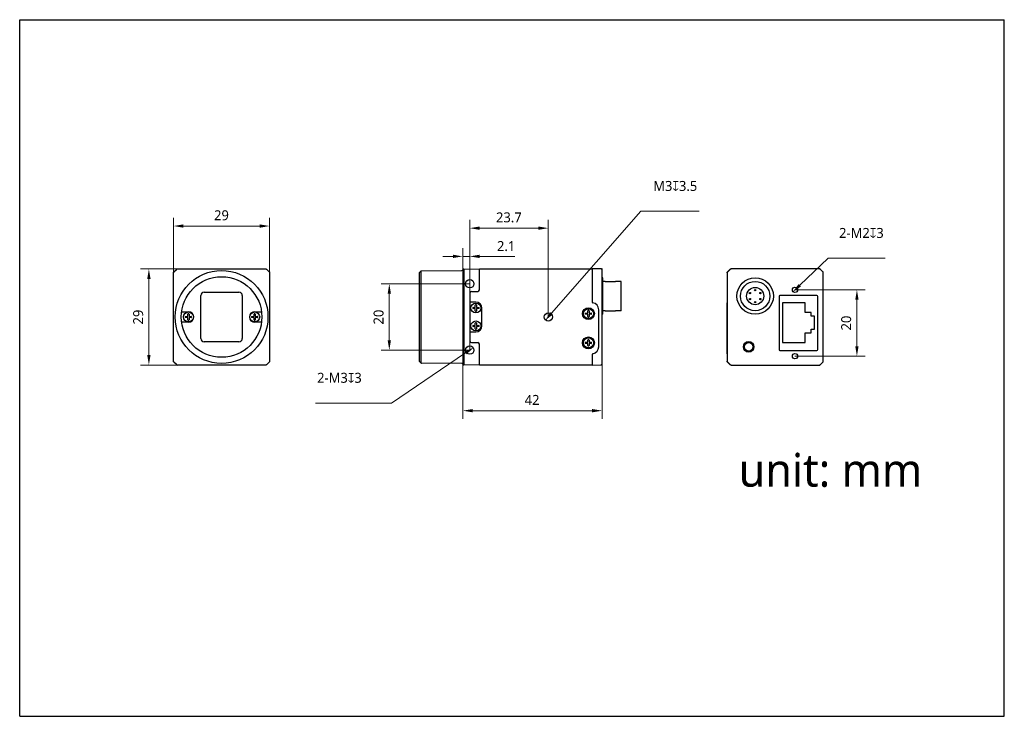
# Model space of a CAD drawing. Header units: millimetres. Extents: x 798 to 1095, y 69 to 279.
import ezdxf

# ---------------------------------------------------------------- set-up
doc = ezdxf.new("R2010")
doc.units = ezdxf.units.MM
doc.header["$LTSCALE"] = 16.335
doc.header["$PDMODE"] = 3
doc.header["$PDSIZE"] = 8
doc.layers.get('0').update_dxf_attribs({"linetype": 'CONTINUOUS'})
doc.layers.get('Defpoints').update_dxf_attribs({"linetype": 'CONTINUOUS'})
for name, color, linetype in [('00_COMPONENTS', 7, 'CONTINUOUS'), ('51__DRAFT_DIMS', 7, 'CONTINUOUS'), ('ASM_DXF_DIMENSION', 7, 'CONTINUOUS'), ('D-01-36-26-0DXF_CONTINUOUS_LINE', 7, 'CONTINUOUS'), ('HR10A-7R-6PBDXF_CONTINUOUS_LINE', 7, 'CONTINUOUS'), ('RJ45-B563S-LDXF_CONTINUOUS_LINE', 7, 'CONTINUOUS')]:
    doc.layers.add(name, color=color, linetype=linetype)
doc.styles.get("Standard").update_dxf_attribs({"font": 'Roboto-Regular.ttf'})
doc.dimstyles.new('DIMSTYLE_1', dxfattribs={"dimtxt": 3, "dimasz": 3, "dimexe": 2.5, "dimexo": 0, "dimgap": 0.75, "dimtad": 1, "dimdsep": 46, "dimtxsty": 'STANDARD', "dimblk": '_FILLED', "dimcen": 0.09, "dimclrd": 8, "dimclre": 8, "dimclrt": 7, "dimadec": 0, "dimazin": 0, "dimtp": 0.001, "dimtm": 0.001, "dimtfac": 1, "dimtofl": 0, "dimtmove": 0, "dimatfit": 3, "dimldrblk": '_FILLED', "dimfxl": 1, "dimtolj": 1, "dimlwd": 9, "dimlwe": 9, "dimarcsym": 0})
doc.dimstyles.new('DIMSTYLE_2', dxfattribs={"dimtxt": 3, "dimasz": 3, "dimexe": 2.5, "dimexo": 0, "dimtad": 1, "dimdec": 3, "dimdsep": 46, "dimtxsty": 'STANDARD', "dimblk": '_FILLED', "dimcen": 0.09, "dimclrd": 8, "dimclre": 8, "dimclrt": 7, "dimadec": 0, "dimazin": 0, "dimtp": 0.001, "dimtm": 0.001, "dimtfac": 1, "dimtdec": 3, "dimtmove": 0, "dimatfit": 2, "dimldrblk": '_FILLED', "dimfxl": 1, "dimtolj": 1, "dimlwd": 9, "dimlwe": 9, "dimarcsym": 0})

# ---------------------------------------------------------------- blocks, each defined once
blk = doc.blocks.new('_FILLED')
at = {"color": 0, "linetype": 'ByBlock'}
blk.add_solid([(0, 0), (-1, 0.167), (-1, -0.167)], dxfattribs=at)
blk = doc.blocks.new('*D210')
at = {"layer": '51__DRAFT_DIMS', "color": 8, "lineweight": 9}
for p, q in [((933.65, 199.04), (906.89, 199.04)), ((909.39, 182.04), (909.39, 196.04)), ((933.65, 179.04), (906.89, 179.04))]:
    blk.add_line(p, q, dxfattribs=at)
at = {"layer": 'Defpoints', "color": 0}
for p in [(909.39, 199.04), (933.65, 199.04), (933.65, 179.04)]:
    blk.add_point(p, dxfattribs=at)
at = {"layer": '51__DRAFT_DIMS', "color": 8, "linetype": 'ByBlock', "lineweight": 9, "xscale": 3, "yscale": 3, "zscale": 3}
for p, rotation in [((909.39, 199.04), 90), ((909.39, 179.04), 270)]:
    blk.add_blockref('_FILLED', p, dxfattribs=dict(at, rotation=rotation))
at = {"layer": '51__DRAFT_DIMS', "color": 7, "insert": (904.64, 189.02), "char_height": 3, "attachment_point": 2, "rotation": 90, "line_spacing_factor": 0.9}
blk.add_mtext('\\A1;20', dxfattribs=at)
blk = doc.blocks.new('*D211')
at = {"layer": '51__DRAFT_DIMS', "color": 8, "lineweight": 9}
for p, q in [((933.65, 179.04), (933.65, 218.32)), ((957.35, 189.04), (957.35, 218.32)), ((954.35, 215.82), (936.65, 215.82))]:
    blk.add_line(p, q, dxfattribs=at)
at = {"layer": 'Defpoints', "color": 0}
for p in [(933.65, 215.82), (957.35, 189.04), (933.65, 179.04)]:
    blk.add_point(p, dxfattribs=at)
at = {"layer": '51__DRAFT_DIMS', "color": 8, "linetype": 'ByBlock', "lineweight": 9, "xscale": 3, "yscale": 3, "zscale": 3, "rotation": 180}
blk.add_blockref('_FILLED', (933.65, 215.82), dxfattribs=at)
at = {"layer": '51__DRAFT_DIMS', "color": 8, "linetype": 'ByBlock', "lineweight": 9, "xscale": 3, "yscale": 3, "zscale": 3}
blk.add_blockref('_FILLED', (957.35, 215.82), dxfattribs=at)
at = {"layer": '51__DRAFT_DIMS', "color": 7, "insert": (945.45, 220.57), "char_height": 3, "attachment_point": 2, "line_spacing_factor": 0.9}
blk.add_mtext('\\A1;23.7', dxfattribs=at)
blk = doc.blocks.new('*D212')
at = {"layer": '51__DRAFT_DIMS', "color": 8, "lineweight": 9}
for p, q in [((931.55, 187.4), (931.55, 209.81)), ((933.65, 179.04), (933.65, 209.81)), ((928.55, 207.31), (925.55, 207.31)), ((931.55, 207.31), (933.65, 207.31)), ((936.65, 207.31), (947.29, 207.31))]:
    blk.add_line(p, q, dxfattribs=at)
at = {"layer": 'Defpoints', "color": 0}
for p in [(933.65, 207.31), (931.55, 187.4), (933.65, 179.04)]:
    blk.add_point(p, dxfattribs=at)
at = {"layer": '51__DRAFT_DIMS', "color": 8, "linetype": 'ByBlock', "lineweight": 9, "xscale": 3, "yscale": 3, "zscale": 3}
blk.add_blockref('_FILLED', (931.55, 207.31), dxfattribs=at)
at = {"layer": '51__DRAFT_DIMS', "color": 8, "linetype": 'ByBlock', "lineweight": 9, "xscale": 3, "yscale": 3, "zscale": 3, "rotation": 180}
blk.add_blockref('_FILLED', (933.65, 207.31), dxfattribs=at)
at = {"layer": '51__DRAFT_DIMS', "color": 7, "insert": (941.87, 211.93), "char_height": 3, "attachment_point": 1, "line_spacing_factor": 0.9}
blk.add_mtext('\\A1;2.1', dxfattribs=at)
blk = doc.blocks.new('*D213')
at = {"layer": '51__DRAFT_DIMS', "color": 8, "lineweight": 9}
for p, q in [((973.55, 176.13), (973.55, 158.29)), ((931.55, 174.9), (931.55, 158.29)), ((970.55, 160.79), (934.55, 160.79))]:
    blk.add_line(p, q, dxfattribs=at)
at = {"layer": 'Defpoints', "color": 0}
for p in [(973.55, 176.13), (931.55, 174.9), (931.55, 160.79)]:
    blk.add_point(p, dxfattribs=at)
at = {"layer": '51__DRAFT_DIMS', "color": 8, "linetype": 'ByBlock', "lineweight": 9, "xscale": 3, "yscale": 3, "zscale": 3, "rotation": 180}
blk.add_blockref('_FILLED', (931.55, 160.79), dxfattribs=at)
at = {"layer": '51__DRAFT_DIMS', "color": 8, "linetype": 'ByBlock', "lineweight": 9, "xscale": 3, "yscale": 3, "zscale": 3}
blk.add_blockref('_FILLED', (973.55, 160.79), dxfattribs=at)
at = {"layer": '51__DRAFT_DIMS', "color": 7, "insert": (952.46, 165.54), "char_height": 3, "attachment_point": 2, "line_spacing_factor": 0.9}
blk.add_mtext('\\A1;42', dxfattribs=at)
blk = doc.blocks.new('*D214')
at = {"layer": 'ASM_DXF_DIMENSION', "color": 8, "linetype": 'Continuous', "lineweight": 9}
for p in [(958.34, 190.17), (1002.83, 220.92)]:
    blk.add_line(p, (985.26, 220.92), dxfattribs=at)
at = {"layer": 'Defpoints', "color": 0}
for p in [(958.34, 190.17), (956.36, 187.91)]:
    blk.add_point(p, dxfattribs=at)
at = {"layer": 'ASM_DXF_DIMENSION', "color": 8, "linetype": 'ByBlock', "lineweight": 9, "xscale": 3, "yscale": 3, "zscale": 3, "rotation": 228.8019734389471}
blk.add_blockref('_FILLED', (956.36, 187.91), dxfattribs=at)
at = {"layer": 'ASM_DXF_DIMENSION', "color": 7, "lineweight": 15, "insert": (989.01, 230.05), "char_height": 3, "attachment_point": 1, "line_spacing_factor": 0.9}
blk.add_mtext('\\A1;{M3{\\fgdt;x}3.5\\P }', dxfattribs=at)
blk = doc.blocks.new('*D215')
at = {"layer": 'ASM_DXF_DIMENSION', "color": 8, "linetype": 'Continuous', "lineweight": 9}
for p in [(932.41, 178.2), (887.16, 163.09)]:
    blk.add_line(p, (910.08, 163.09), dxfattribs=at)
at = {"layer": 'Defpoints', "color": 0}
for p in [(932.41, 178.2), (934.89, 179.88)]:
    blk.add_point(p, dxfattribs=at)
at = {"layer": 'ASM_DXF_DIMENSION', "color": 8, "linetype": 'ByBlock', "lineweight": 9, "xscale": 3, "yscale": 3, "zscale": 3, "rotation": 34.08820416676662}
blk.add_blockref('_FILLED', (934.89, 179.88), dxfattribs=at)
at = {"layer": 'ASM_DXF_DIMENSION', "color": 7, "lineweight": 15, "insert": (901.08, 172.21), "char_height": 3, "attachment_point": 3, "line_spacing_factor": 0.9}
blk.add_mtext('\\A1;{2-M3{\\fgdt;x}3\\P }', dxfattribs=at)
blk = doc.blocks.new('*D216')
at = {"layer": '51__DRAFT_DIMS', "color": 8, "lineweight": 9}
for p, q in [((1031.76, 197.23), (1052.94, 197.23)), ((1050.44, 194.23), (1050.44, 180.23)), ((1031.76, 177.23), (1052.94, 177.23))]:
    blk.add_line(p, q, dxfattribs=at)
at = {"layer": 'Defpoints', "color": 0}
for p in [(1031.76, 197.23), (1031.76, 177.23), (1050.44, 177.23)]:
    blk.add_point(p, dxfattribs=at)
at = {"layer": '51__DRAFT_DIMS', "color": 8, "linetype": 'ByBlock', "lineweight": 9, "xscale": 3, "yscale": 3, "zscale": 3}
for p, rotation in [((1050.44, 197.23), 90), ((1050.44, 177.23), 270)]:
    blk.add_blockref('_FILLED', p, dxfattribs=dict(at, rotation=rotation))
at = {"layer": '51__DRAFT_DIMS', "color": 7, "insert": (1045.69, 187.21), "char_height": 3, "attachment_point": 2, "rotation": 90, "line_spacing_factor": 0.9}
blk.add_mtext('\\A1;20', dxfattribs=at)
blk = doc.blocks.new('*D217')
at = {"layer": 'ASM_DXF_DIMENSION', "color": 8, "linetype": 'Continuous', "lineweight": 9}
for p in [(1033.21, 198.61), (1058.97, 206.75)]:
    blk.add_line(p, (1041.74, 206.75), dxfattribs=at)
at = {"layer": 'Defpoints', "color": 0}
for p in [(1031.04, 196.54), (1032.48, 197.92)]:
    blk.add_point(p, dxfattribs=at)
at = {"layer": 'ASM_DXF_DIMENSION', "color": 8, "linetype": 'ByBlock', "lineweight": 9, "xscale": 3, "yscale": 3, "zscale": 3, "rotation": 223.6504924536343}
blk.add_blockref('_FILLED', (1031.04, 196.54), dxfattribs=at)
at = {"layer": 'ASM_DXF_DIMENSION', "color": 7, "lineweight": 15, "insert": (1045.05, 215.88), "char_height": 3, "attachment_point": 1, "line_spacing_factor": 0.9}
blk.add_mtext('\\A1;{2-M2{\\fgdt;x}3\\P }', dxfattribs=at)
blk = doc.blocks.new('*D218')
at = {"layer": '51__DRAFT_DIMS', "color": 8, "lineweight": 9}
for p, q in [((844.3, 202.33), (844.3, 218.96)), ((873.29, 202.33), (873.29, 218.96)), ((847.3, 216.46), (870.29, 216.46))]:
    blk.add_line(p, q, dxfattribs=at)
at = {"layer": 'Defpoints', "color": 0}
for p in [(873.29, 216.46), (844.3, 202.33), (873.29, 202.33)]:
    blk.add_point(p, dxfattribs=at)
at = {"layer": '51__DRAFT_DIMS', "color": 8, "linetype": 'ByBlock', "lineweight": 9, "xscale": 3, "yscale": 3, "zscale": 3, "rotation": 180}
blk.add_blockref('_FILLED', (844.3, 216.46), dxfattribs=at)
at = {"layer": '51__DRAFT_DIMS', "color": 8, "linetype": 'ByBlock', "lineweight": 9, "xscale": 3, "yscale": 3, "zscale": 3}
blk.add_blockref('_FILLED', (873.29, 216.46), dxfattribs=at)
at = {"layer": '51__DRAFT_DIMS', "color": 7, "insert": (858.76, 221.21), "char_height": 3, "attachment_point": 2, "line_spacing_factor": 0.9}
blk.add_mtext('\\A1;29', dxfattribs=at)
blk = doc.blocks.new('*D220')
at = {"layer": '51__DRAFT_DIMS', "color": 8, "lineweight": 9}
for p, q in [((845.5, 203.54), (834.37, 203.54)), ((836.87, 200.54), (836.87, 177.55)), ((845.5, 174.55), (834.37, 174.55))]:
    blk.add_line(p, q, dxfattribs=at)
at = {"layer": 'Defpoints', "color": 0}
for p in [(845.5, 203.54), (836.87, 174.55), (845.5, 174.55)]:
    blk.add_point(p, dxfattribs=at)
at = {"layer": '51__DRAFT_DIMS', "color": 8, "linetype": 'ByBlock', "lineweight": 9, "xscale": 3, "yscale": 3, "zscale": 3}
for p, rotation in [((836.87, 203.54), 90), ((836.87, 174.55), 270)]:
    blk.add_blockref('_FILLED', p, dxfattribs=dict(at, rotation=rotation))
at = {"layer": '51__DRAFT_DIMS', "color": 7, "insert": (832.12, 189.01), "char_height": 3, "attachment_point": 2, "rotation": 90, "line_spacing_factor": 0.9}
blk.add_mtext('\\A1;29{}{{\\H0.7x;}{}}', dxfattribs=at)

msp = doc.modelspace()

# ---------------------------------------------------------------- linework, layer by layer
at = {"color": 7}
for p, q in [((797.8969, 68.661), (797.8969, 278.661)), ((797.8969, 278.661), (1094.8969, 278.661)), ((1094.8969, 68.661), (1094.8969, 278.661)), ((797.8969, 68.661), (1094.8969, 68.661))]:
    msp.add_line(p, q, dxfattribs=at)
for p, q in [((918.4523, 202.4304), (918.9523, 202.9348)), ((918.9523, 202.9348), (919.1286, 202.9348)), ((973.2612, 203.5196), (973.5301, 203.5173)), ((973.5522, 203.2111), (973.5548, 203.5009)), ((974.4823, 199.7684), (977.5823, 199.7684)), ((934.2023, 196.7433), (936.0523, 196.7433)), ((933.7523, 193.5433), (933.7023, 193.5433)), ((974.4823, 190.9184), (977.5823, 190.9184)), ((933.7523, 184.5433), (933.7023, 184.5433)), ((934.2023, 181.3433), (936.0523, 181.3433)), ((918.4523, 175.6561), (918.9523, 175.1517)), ((918.9523, 175.1517), (919.1223, 175.1517))]:
    msp.add_line(p, q)
msp.add_circle((957.3523, 189.0433), 1.25)
msp.add_arc((973.5314, 203.4925), 0.0248, 19.764855, 93.164568)
at = {"layer": '00_COMPONENTS', "color": 7}
for p, q in [((844.2975, 190.7092), (844.2975, 202.3335)), ((844.4413, 202.6897), (845.1485, 203.3968)), ((844.444, 202.687), (845.1511, 203.3942)), ((845.5047, 203.5406), (857.1289, 203.5406)), ((857.1289, 203.5406), (858.7949, 203.5407)), ((858.7949, 203.5407), (860.4609, 203.5406)), ((860.4609, 203.5406), (872.0878, 203.5406)), ((872.4413, 203.3942), (873.1485, 202.6871)), ((873.2949, 202.3335), (873.2949, 175.753)), ((918.4523, 175.6561), (918.4523, 202.4304)), ((918.9523, 175.1517), (918.9523, 202.9348)), ((919.1223, 202.9348), (931.2549, 203.0407)), ((931.8443, 203.5407), (931.5483, 203.2918)), ((931.5523, 203.2433), (931.5523, 190.6869)), ((931.8515, 202.6871), (931.8497, 202.3335)), ((931.8497, 202.3335), (931.8497, 190.6869)), ((931.8523, 203.5406), (931.8515, 203.3942)), ((931.8515, 203.3942), (931.8515, 202.6871)), ((931.8523, 203.5406), (936.5523, 203.4996)), ((936.552, 197.2266), (936.5523, 203.5433)), ((936.5523, 203.5433), (970.5523, 203.5433)), ((973.2612, 203.5196), (970.5523, 203.5433)), ((970.5523, 203.5433), (970.5529, 193.5914)), ((973.5522, 203.2111), (973.5523, 203.2052)), ((973.5523, 203.2152), (973.5523, 203.2207)), ((973.5523, 174.8813), (973.5523, 203.2064)), ((973.5529, 203.2254), (973.5527, 203.2368)), ((973.5529, 203.2254), (973.5529, 203.2291)), ((1011.2939, 202.3362), (1011.2939, 175.7504)), ((1012.1475, 203.3968), (1011.4404, 202.6897)), ((1012.1547, 203.3793), (1011.4579, 202.6824)), ((1014.6172, 203.5433), (1012.501, 203.5433)), ((1027.9356, 203.5433), (1014.6172, 203.5433)), ((1032.6522, 203.5433), (1027.9356, 203.5433)), ((1039.0868, 203.5433), (1032.6522, 203.5433)), ((1040.1299, 202.6824), (1039.4331, 203.3793)), ((1040.1475, 202.6897), (1039.4404, 203.3968)), ((1040.2939, 175.7504), (1040.2939, 202.3362)), ((973.7823, 200.8434), (973.5523, 200.8434)), ((973.7823, 189.8434), (973.7823, 200.8433)), ((974.4823, 199.7684), (973.7823, 199.7684)), ((979.2823, 199.7684), (977.5823, 199.7684)), ((979.2823, 190.9184), (979.2823, 199.7684)), ((853.5449, 196.5433), (864.0449, 196.5433)), ((933.7023, 196.2433), (933.7023, 181.8433)), ((852.5449, 182.5433), (852.5449, 195.5433)), ((865.0449, 195.5433), (865.0449, 182.5433)), ((935.5023, 193.5433), (933.7523, 193.5433)), ((844.2975, 187.3773), (844.2975, 190.7092)), ((846.7507, 190.6433), (848.7949, 190.6433)), ((868.7949, 190.6433), (870.8391, 190.6433)), ((934.6561, 191.9233), (935.2223, 191.9233)), ((935.2223, 191.5633), (934.6561, 191.5633)), ((935.3223, 192.0233), (935.3223, 192.5895)), ((935.3223, 190.897), (935.3223, 191.4633)), ((935.6823, 192.5895), (935.6823, 192.0233)), ((935.6823, 191.4633), (935.6823, 190.897)), ((935.7823, 191.9233), (936.3485, 191.9233)), ((936.3485, 191.5633), (935.7823, 191.5633)), ((937.3023, 186.3433), (937.3023, 191.7433)), ((968.6061, 190.2233), (969.1723, 190.2233)), ((969.2723, 190.3233), (969.2723, 190.8895)), ((969.6323, 190.8895), (969.6323, 190.3233)), ((969.7323, 190.2233), (970.2985, 190.2233)), ((972.5523, 180.0433), (972.5523, 191.2433)), ((974.4823, 190.9184), (973.7823, 190.9184)), ((979.2823, 190.9184), (977.5823, 190.9184)), ((1011.3114, 180.0433), (1011.3114, 191.2433)), ((844.2975, 175.753), (844.2975, 187.3773)), ((848.7949, 187.4433), (846.7507, 187.4433)), ((847.9487, 189.2233), (848.5149, 189.2233)), ((848.5149, 188.8633), (847.9487, 188.8633)), ((848.6149, 189.3233), (848.6149, 189.8895)), ((848.6149, 188.197), (848.6149, 188.7633)), ((848.9749, 189.8895), (848.9749, 189.3233)), ((848.9749, 188.7633), (848.9749, 188.197)), ((849.0749, 189.2233), (849.6411, 189.2233)), ((849.6411, 188.8633), (849.0749, 188.8633)), ((867.9487, 189.2233), (868.5149, 189.2233)), ((868.5149, 188.8633), (867.9487, 188.8633)), ((868.6149, 189.3233), (868.6149, 189.8895)), ((868.6149, 188.197), (868.6149, 188.7633)), ((870.8391, 187.4433), (868.7949, 187.4433)), ((868.9749, 189.8895), (868.9749, 189.3233)), ((868.9749, 188.7633), (868.9749, 188.197)), ((869.0749, 189.2233), (869.6411, 189.2233)), ((869.6411, 188.8633), (869.0749, 188.8633)), ((931.5523, 187.3997), (931.5523, 174.8433)), ((931.8497, 187.3997), (931.8497, 175.753)), ((935.3223, 186.6233), (935.3223, 187.1895)), ((935.6823, 187.1895), (935.6823, 186.6233)), ((969.1723, 189.8633), (968.6061, 189.8633)), ((969.2723, 189.197), (969.2723, 189.7633)), ((969.6323, 189.7633), (969.6323, 189.197)), ((970.2985, 189.8633), (969.7323, 189.8633)), ((973.7823, 189.8434), (973.5523, 189.8434)), ((933.7523, 184.5433), (935.5023, 184.5433)), ((934.6561, 186.5233), (935.2223, 186.5233)), ((935.2223, 186.1633), (934.6561, 186.1633)), ((935.3223, 185.497), (935.3223, 186.0633)), ((935.6823, 186.0633), (935.6823, 185.497)), ((935.7823, 186.5233), (936.3485, 186.5233)), ((936.3485, 186.1633), (935.7823, 186.1633)), ((864.0449, 181.5433), (853.5449, 181.5433)), ((968.6061, 181.4233), (969.1723, 181.4233)), ((969.2723, 181.5233), (969.2723, 182.0895)), ((969.6323, 182.0895), (969.6323, 181.5233)), ((969.7323, 181.4233), (970.2985, 181.4233)), ((936.5523, 174.5433), (936.5523, 180.9433)), ((969.1723, 181.0633), (968.6061, 181.0633)), ((969.2723, 180.397), (969.2723, 180.9633)), ((969.6323, 180.9633), (969.6323, 180.397)), ((970.2985, 181.0633), (969.7323, 181.0633)), ((845.1485, 174.6897), (844.4413, 175.3968)), ((845.1511, 174.6923), (844.444, 175.3995)), ((873.1485, 175.3995), (872.4413, 174.6923)), ((931.8497, 175.753), (931.8515, 175.3995)), ((931.8515, 175.3995), (931.8515, 174.6923)), ((970.5524, 177.6838), (970.5523, 174.5433)), ((1012.1475, 174.6897), (1011.4404, 175.3968)), ((1011.4579, 175.4041), (1012.1547, 174.7072)), ((1039.4331, 174.7072), (1040.1299, 175.4041)), ((1039.4404, 174.6897), (1040.1475, 175.3968)), ((857.1289, 174.5459), (845.5047, 174.5459)), ((858.7949, 174.5458), (857.1289, 174.5459)), ((860.4609, 174.5459), (858.7949, 174.5458)), ((872.0878, 174.5459), (860.4609, 174.5459)), ((931.2549, 175.0459), (919.1223, 175.1517)), ((931.8443, 174.5458), (931.5483, 174.7947)), ((931.8515, 174.6923), (931.8523, 174.5459)), ((936.5523, 174.5869), (931.8523, 174.5459)), ((970.5523, 174.5433), (936.5523, 174.5433)), ((970.5523, 174.5433), (973.2606, 174.5669)), ((973.2393, 174.5667), (973.2535, 174.5668)), ((973.2537, 174.5668), (973.2525, 174.5668)), ((973.2535, 174.5668), (973.2562, 174.5669)), ((973.2549, 174.5669), (973.262, 174.567)), ((973.2562, 174.5669), (973.2563, 174.5669)), ((973.2573, 174.5669), (973.2618, 174.5669)), ((973.5523, 174.8712), (973.5523, 174.8749)), ((1012.501, 174.5433), (1014.6172, 174.5433)), ((1014.6172, 174.5433), (1027.9356, 174.5433)), ((1027.9356, 174.5433), (1032.6522, 174.5433)), ((1032.6522, 174.5433), (1039.0868, 174.5433))]:
    msp.add_line(p, q, dxfattribs=at)
for points in [[(973.2618, 174.5669), (973.2647, 174.567), (973.2686, 174.5671), (973.2728, 174.5673), (973.277, 174.5675), (973.2814, 174.5678), (973.2858, 174.5682), (973.2903, 174.5686), (973.2949, 174.5692), (973.2995, 174.5698), (973.3041, 174.5705), (973.3088, 174.5713), (973.3136, 174.5721), (973.3184, 174.5731), (973.3232, 174.5741), (973.328, 174.5753), (973.3329, 174.5765), (973.3377, 174.5778), (973.3426, 174.5792), (973.3475, 174.5807)], [(973.3475, 174.5807), (973.3524, 174.5823), (973.3573, 174.584), (973.3622, 174.5858), (973.3671, 174.5877), (973.372, 174.5897), (973.377, 174.5918), (973.3819, 174.594), (973.3869, 174.5964), (973.3919, 174.5989), (973.3969, 174.6015), (973.4019, 174.6042), (973.4069, 174.607), (973.4119, 174.61), (973.4169, 174.6132), (973.422, 174.6165), (973.427, 174.6199), (973.432, 174.6234), (973.437, 174.6271), (973.4419, 174.631), (973.4468, 174.635), (973.4516, 174.6391), (973.4564, 174.6433), (973.4612, 174.6477), (973.4658, 174.6522), (973.4704, 174.6569), (973.4749, 174.6616), (973.4793, 174.6665), (973.4837, 174.6716), (973.4879, 174.6767), (973.4921, 174.682), (973.4962, 174.6875), (973.5002, 174.693), (973.504, 174.6987), (973.5078, 174.7045), (973.5114, 174.7105), (973.5149, 174.7165), (973.5183, 174.7227), (973.5216, 174.729), (973.5247, 174.7354), (973.5277, 174.742), (973.5306, 174.7486), (973.5333, 174.7554), (973.5358, 174.7622), (973.5382, 174.7692), (973.5404, 174.7762), (973.5425, 174.7834), (973.5444, 174.7906), (973.5461, 174.7979), (973.5476, 174.8054), (973.5489, 174.8128), (973.5501, 174.8203), (973.5511, 174.8279), (973.5518, 174.8351), (973.5523, 174.8421), (973.5527, 174.8488), (973.5529, 174.8547), (973.5529, 174.8597), (973.5529, 174.8611)], [(973.4621, 174.6518), (973.4859, 174.678), (973.506, 174.706), (973.5222, 174.7352), (973.5348, 174.7649), (973.5438, 174.7949), (973.5495, 174.8248), (973.5518, 174.8499)], [(973.4629, 174.6519), (973.4799, 174.67), (973.4948, 174.6887), (973.5076, 174.7075), (973.5184, 174.7263), (973.5274, 174.7449), (973.5348, 174.7634), (973.5409, 174.7819), (973.5456, 174.8), (973.549, 174.8177), (973.5513, 174.8356), (973.5525, 174.8529)]]:
    msp.add_lwpolyline(points, dxfattribs=at)
for centre, radius in [((858.7949, 189.0433), 13.9974), ((858.7949, 189.0433), 12.15), ((933.6523, 199.0433), 1.25), ((1019.7453, 195.3434), 5.5), ((1031.7589, 197.2333), 0.8), ((935.5023, 191.7433), 1.5), ((848.7949, 189.0433), 1.5), ((868.7949, 189.0433), 1.5), ((969.4523, 190.0433), 1.8), ((969.4523, 190.0433), 1.5), ((935.5023, 186.3433), 1.5), ((969.4523, 181.2433), 1.8), ((969.4523, 181.2433), 1.5), ((1017.7939, 180.0433), 1.6), ((1017.7939, 180.0433), 1.3), ((933.6523, 179.0433), 1.25), ((1031.7589, 177.2333), 0.8)]:
    msp.add_circle(centre, radius, dxfattribs=at)
for centre, radius, start, end in [((844.7949, 202.3362), 0.5, 135, 180), ((931.2523, 203.3407), 0.3, 270.5, 350.623927), ((931.2543, 203.2431), 0.298, 0.03596, 9.408407), ((1011.7939, 202.3362), 0.5, 135, 180), ((1012.501, 203.0433), 0.5, 90, 135), ((1012.5005, 203.0451), 0.4981, 112.573799, 119.906939), ((1039.0868, 203.0433), 0.5, 45, 90), ((1039.0866, 203.045), 0.4982, 82.468103, 89.978969), ((1039.086, 203.0397), 0.5036, 68.444865, 82.480653), ((1039.0901, 203.0511), 0.4915, 66.542351, 68.392162), ((1039.085, 203.0405), 0.5033, 53.078624, 66.4932), ((1039.0878, 203.044), 0.4988, 45.023661, 53.095056), ((1039.7939, 202.3362), 0.5, 0, 45), ((1039.7898, 202.3334), 0.5049, 29.899876, 37.671244), ((1039.7951, 202.3364), 0.4988, 23.4716, 29.903971), ((1039.8018, 202.3394), 0.4915, 21.607837, 23.457649), ((1039.7905, 202.3354), 0.5034, 7.966465, 21.557581), ((1039.7953, 202.336), 0.4986, 0.023332, 7.982238), ((853.5449, 195.5433), 1, 90, 180), ((864.0449, 195.5433), 1, 0, 90), ((934.2023, 196.2433), 0.5, 90, 180), ((936.0523, 197.2433), 0.5, 270, 0), ((935.5023, 191.7433), 1.8, 0, 90), ((970.8523, 193.6097), 0.3, 180, 260.405932), ((970.4523, 191.2433), 2.1, 0, 80.405932), ((848.7949, 189.0433), 1.6, 270, 90), ((868.7949, 189.0433), 1.6, 90, 270), ((935.5023, 191.7433), 0.95, 174.599463, 185.400537), ((934.6561, 191.8233), 0.1, 90, 174.599463), ((934.6561, 191.6633), 0.1, 185.400537, 270), ((935.2223, 192.0233), 0.1, 270, 0), ((935.2223, 191.4633), 0.1, 0, 90), ((935.4223, 192.5895), 0.1, 95.400537, 180), ((935.4223, 190.897), 0.1, 180, 264.599463), ((935.5023, 191.7433), 0.95, 84.599463, 95.400537), ((935.5023, 191.7433), 0.95, 264.599463, 275.400537), ((935.5823, 192.5895), 0.1, 0, 84.599463), ((935.5823, 190.897), 0.1, 275.400537, 0), ((935.7823, 192.0233), 0.1, 180, 270), ((935.7823, 191.4633), 0.1, 90, 180), ((936.3485, 191.8233), 0.1, 5.400537, 90), ((936.3485, 191.6633), 0.1, 270, 354.599463), ((935.5023, 191.7433), 0.95, 354.599463, 5.400537), ((969.4523, 190.0433), 0.95, 174.599463, 185.400537), ((968.6061, 190.1233), 0.1, 90, 174.599463), ((969.1723, 190.3233), 0.1, 270, 0), ((969.3723, 190.8895), 0.1, 95.400537, 180), ((969.4523, 190.0433), 0.95, 84.599463, 95.400537), ((969.5323, 190.8895), 0.1, 0, 84.599463), ((969.7323, 190.3233), 0.1, 180, 270), ((970.2985, 190.1233), 0.1, 5.400537, 90), ((969.4523, 190.0433), 0.95, 354.599463, 5.400537), ((848.7949, 189.0433), 0.95, 174.599463, 185.400537), ((847.9487, 189.1233), 0.1, 90, 174.599463), ((847.9487, 188.9633), 0.1, 185.400537, 270), ((848.5149, 189.3233), 0.1, 270, 0), ((848.5149, 188.7633), 0.1, 0, 90), ((848.7149, 189.8895), 0.1, 95.400537, 180), ((848.7149, 188.197), 0.1, 180, 264.599463), ((848.7949, 189.0433), 0.95, 84.599463, 95.400537), ((848.7949, 189.0433), 0.95, 264.599463, 275.400537), ((848.8749, 189.8895), 0.1, 0, 84.599463), ((848.8749, 188.197), 0.1, 275.400537, 0), ((849.0749, 189.3233), 0.1, 180, 270), ((849.0749, 188.7633), 0.1, 90, 180), ((849.6411, 189.1233), 0.1, 5.400537, 90), ((849.6411, 188.9633), 0.1, 270, 354.599463), ((848.7949, 189.0433), 0.95, 354.599463, 5.400537), ((868.7949, 189.0433), 0.95, 174.599463, 185.400537), ((867.9487, 189.1233), 0.1, 90, 174.599463), ((867.9487, 188.9633), 0.1, 185.400537, 270), ((868.5149, 189.3233), 0.1, 270, 0), ((868.5149, 188.7633), 0.1, 0, 90), ((868.7149, 189.8895), 0.1, 95.400537, 180), ((868.7149, 188.197), 0.1, 180, 264.599463), ((868.7949, 189.0433), 0.95, 84.599463, 95.400537), ((868.7949, 189.0433), 0.95, 264.599463, 275.400537), ((868.8749, 189.8895), 0.1, 0, 84.599463), ((868.8749, 188.197), 0.1, 275.400537, 0), ((869.0749, 189.3233), 0.1, 180, 270), ((869.0749, 188.7633), 0.1, 90, 180), ((869.6411, 189.1233), 0.1, 5.400537, 90), ((869.6411, 188.9633), 0.1, 270, 354.599463), ((868.7949, 189.0433), 0.95, 354.599463, 5.400537), ((935.4223, 187.1895), 0.1, 95.400537, 180), ((935.5023, 186.3433), 0.95, 84.599463, 95.400537), ((935.5823, 187.1895), 0.1, 0, 84.599463), ((968.6061, 189.9633), 0.1, 185.400537, 270), ((969.1723, 189.7633), 0.1, 0, 90), ((969.3723, 189.197), 0.1, 180, 264.599463), ((969.4523, 190.0433), 0.95, 264.599463, 275.400537), ((969.5323, 189.197), 0.1, 275.400537, 0), ((969.7323, 189.7633), 0.1, 90, 180), ((970.2985, 189.9633), 0.1, 270, 354.599463), ((935.5023, 186.3433), 0.95, 174.599463, 185.400537), ((934.6561, 186.4233), 0.1, 90, 174.599463), ((934.6561, 186.2633), 0.1, 185.400537, 270), ((935.2223, 186.6233), 0.1, 270, 0), ((935.2223, 186.0633), 0.1, 0, 90), ((935.4223, 185.497), 0.1, 180, 264.599463), ((935.5023, 186.3433), 0.95, 264.599463, 275.400537), ((935.5023, 186.3433), 1.8, 270, 0), ((935.5823, 185.497), 0.1, 275.400537, 0), ((935.7823, 186.6233), 0.1, 180, 270), ((935.7823, 186.0633), 0.1, 90, 180), ((936.3485, 186.4233), 0.1, 5.400537, 90), ((936.3485, 186.2633), 0.1, 270, 354.599463), ((935.5023, 186.3433), 0.95, 354.599463, 5.400537), ((853.5449, 182.5433), 1, 180, 270), ((864.0449, 182.5433), 1, 270, 0), ((934.2023, 181.8433), 0.5, 180, 270), ((936.0523, 180.8433), 0.5, 0, 90), ((969.4523, 181.2433), 0.95, 174.599463, 185.400537), ((968.6061, 181.3233), 0.1, 90, 174.599463), ((969.1723, 181.5233), 0.1, 270, 0), ((969.3723, 182.0895), 0.1, 95.400537, 180), ((969.4523, 181.2433), 0.95, 84.599463, 95.400537), ((969.5323, 182.0895), 0.1, 0, 84.599463), ((969.7323, 181.5233), 0.1, 180, 270), ((970.2985, 181.3233), 0.1, 5.400537, 90), ((969.4523, 181.2433), 0.95, 354.599463, 5.400537), ((968.6061, 181.1633), 0.1, 185.400537, 270), ((969.1723, 180.9633), 0.1, 0, 90), ((969.3723, 180.397), 0.1, 180, 264.599463), ((969.4523, 181.2433), 0.95, 264.599463, 275.400537), ((969.5323, 180.397), 0.1, 275.400537, 0), ((969.7323, 180.9633), 0.1, 90, 180), ((970.2985, 181.1633), 0.1, 270, 354.599463), ((970.4523, 180.0433), 2.1, 279.594068, 0), ((970.8523, 177.6768), 0.3, 99.594068, 180), ((1011.7939, 175.7504), 0.5, 180, 225), ((1011.7921, 175.7498), 0.4981, 202.573799, 209.906939), ((1039.7939, 175.7504), 0.5, 315, 0), ((1039.7946, 175.7494), 0.4988, 315.023661, 323.095056), ((1039.7911, 175.7522), 0.5033, 323.078624, 336.4932), ((1039.8018, 175.7471), 0.4915, 336.542351, 338.392162), ((1039.7903, 175.7511), 0.5036, 338.444865, 352.480653), ((1039.7957, 175.7505), 0.4982, 352.468103, 359.978969), ((845.502, 175.0433), 0.5, 225, 270), ((931.2523, 174.7459), 0.3, 9.376073, 89.5), ((931.2551, 174.8434), 0.2972, 350.580397, 359.975236), ((973.2523, 174.8668), 0.3, 293.548117, 310.111785), ((1012.501, 175.0433), 0.5, 225, 270), ((1039.0868, 175.0433), 0.5, 270, 315), ((1039.0866, 175.0419), 0.4986, 270.023332, 277.982238), ((1039.0861, 175.0467), 0.5034, 277.966465, 291.557581), ((1039.0901, 175.0354), 0.4915, 291.607837, 293.457649), ((1039.087, 175.0421), 0.4988, 293.4716, 299.903971), ((1039.084, 175.0474), 0.5049, 299.899876, 307.671244)]:
    msp.add_arc(centre, radius, start, end, dxfattribs=at)
for centre, major_axis, start_param, end_param in [((1011.2965, 193.6097), (0, 0.3), 1.57079633, 2.97414457), ((1011.293, 191.2433), (0, 2.1), 4.71238898, 6.11573723), ((1011.293, 180.0433), (0, 2.1), 3.30904073, 4.71238898), ((1011.2965, 177.6768), (0, 0.3), 6.45063339, 7.85398163)]:
    msp.add_ellipse(centre, major_axis=major_axis, ratio=0.00872687, start_param=start_param, end_param=end_param, dxfattribs=at)
for points, knots in [([(844.2975, 202.3335), (844.2975, 202.3985), (844.3234, 202.5299), (844.398, 202.6411), (844.444, 202.687)], [0, 0, 0, 0, 0.49998613, 1, 1, 1, 1]), ([(845.1511, 203.3942), (845.1971, 203.4402), (845.3083, 203.5148), (845.4396, 203.5406), (845.5047, 203.5406)], [0, 0, 0, 0, 0.49998637, 1, 1, 1, 1]), ([(872.0878, 203.5406), (872.1528, 203.5406), (872.2842, 203.5148), (872.3954, 203.4402), (872.4413, 203.3942)], [0, 0, 0, 0, 0.49998595, 1, 1, 1, 1]), ([(873.1485, 202.6871), (873.1944, 202.6411), (873.269, 202.5299), (873.2949, 202.3986), (873.2949, 202.3335)], [0, 0, 0, 0, 0.49998652, 1, 1, 1, 1]), ([(936.5523, 203.5433), (936.5521, 203.5433), (936.5521, 203.5419), (936.5517, 203.5403), (936.5516, 203.5366), (936.5512, 203.5295), (936.5509, 203.517), (936.5506, 203.5063), (936.5505, 203.5001)], [0, 0, 0, 0, 0.01675351, 0.06452547, 0.14356393, 0.25372531, 0.56659671, 1, 1, 1, 1]), ([(931.5523, 190.6869), (931.5523, 190.4117), (931.5499, 189.8616), (931.5478, 189.0381), (931.55, 188.2176), (931.5523, 187.6719), (931.5523, 187.3997)], [0, 0, 0, 0, 0.25116862, 0.50198564, 0.75154308, 1, 1, 1, 1]), ([(931.8497, 190.6869), (931.8497, 190.4111), (931.845, 189.8611), (931.8408, 189.0381), (931.8451, 188.2182), (931.8497, 187.6725), (931.8497, 187.3997)], [0, 0, 0, 0, 0.25168165, 0.501981, 0.75102461, 1, 1, 1, 1]), ([(844.444, 175.3995), (844.398, 175.4455), (844.3234, 175.5566), (844.2975, 175.688), (844.2975, 175.753)], [0, 0, 0, 0, 0.49998637, 1, 1, 1, 1]), ([(873.2949, 175.753), (873.2949, 175.688), (873.269, 175.5566), (873.1944, 175.4454), (873.1485, 175.3995)], [0, 0, 0, 0, 0.49998616, 1, 1, 1, 1]), ([(845.5047, 174.5459), (845.4396, 174.5459), (845.3083, 174.5718), (845.1971, 174.6464), (845.1511, 174.6923)], [0, 0, 0, 0, 0.49998613, 1, 1, 1, 1]), ([(872.4413, 174.6923), (872.3954, 174.6463), (872.2842, 174.5718), (872.1528, 174.5459), (872.0878, 174.5459)], [0, 0, 0, 0, 0.49998656, 1, 1, 1, 1]), ([(936.5523, 174.5433), (936.5521, 174.5433), (936.5521, 174.5447), (936.5517, 174.5463), (936.5516, 174.5499), (936.5512, 174.557), (936.5509, 174.5695), (936.5506, 174.5802), (936.5505, 174.5865)], [0, 0, 0, 0, 0.01675351, 0.06452547, 0.14356393, 0.25372531, 0.56659671, 1, 1, 1, 1])]:
    msp.add_open_spline(points, degree=3, knots=knots, dxfattribs=at)
for points in [[(1011.2939, 202.3362), (1011.2939, 202.4013), (1011.3071, 202.4676), (1011.3321, 202.5277)], [(1011.3321, 202.5277), (1011.3569, 202.5877), (1011.3944, 202.6438), (1011.4404, 202.6897)], [(1012.3092, 203.505), (1012.3694, 203.53), (1012.4358, 203.5433), (1012.501, 203.5433)], [(1011.3322, 175.5586), (1011.3072, 175.6188), (1011.2939, 175.6852), (1011.2939, 175.7504)], [(1012.3095, 174.5814), (1012.2495, 174.6063), (1012.1934, 174.6438), (1012.1475, 174.6897)], [(1012.501, 174.5433), (1012.4359, 174.5433), (1012.3696, 174.5565), (1012.3095, 174.5814)]]:
    msp.add_open_spline(points, degree=3, dxfattribs=at)
at = {"layer": 'D-01-36-26-0DXF_CONTINUOUS_LINE', "color": 7, "linetype": 'Continuous', "lineweight": 30}
for p, q in [((1026.9352, 195.232), (1026.9352, 179.2345)), ((1038.3027, 195.532), (1027.2352, 195.532)), ((1038.6026, 179.2345), (1038.6026, 195.232)), ((1027.2352, 178.9345), (1038.3027, 178.9345))]:
    msp.add_line(p, q, dxfattribs=at)
for centre in [(1031.7589, 197.2333), (1031.7589, 177.2333)]:
    msp.add_circle(centre, 0.8, dxfattribs=at)
for centre, major_axis, start_param, end_param in [((1027.2352, 195.232), (0.2121, -0.2121), -3.92695274, -2.35623257), ((1038.3026, 195.232), (0.2121, 0.2121), -0.78536009, 0.78536009), ((1027.2352, 179.2346), (0.2121, 0.2121), -3.92695274, -2.35623257), ((1038.3026, 179.2346), (0.2121, -0.2121), -0.78536009, 0.78536009)]:
    msp.add_ellipse(centre, major_axis=major_axis, ratio=0.99992385, start_param=start_param, end_param=end_param, dxfattribs=at)
at = {"layer": 'HR10A-7R-6PBDXF_CONTINUOUS_LINE', "color": 7, "linetype": 'Continuous', "lineweight": 30}
for centre, radius in [((1019.7453, 195.3434), 5.5), ((1019.7453, 195.3434), 4.425), ((1019.7453, 195.3434), 2.6), ((1018.1853, 196.2434), 0.2), ((1019.7453, 197.1434), 0.2), ((1021.3053, 196.2434), 0.2), ((1018.1853, 194.4434), 0.2), ((1019.7453, 193.5434), 0.2), ((1021.3053, 194.4434), 0.2)]:
    msp.add_circle(centre, radius, dxfattribs=at)
at = {"layer": 'RJ45-B563S-LDXF_CONTINUOUS_LINE', "color": 7, "linetype": 'Continuous', "lineweight": 30}
for p, q in [((1028.0035, 193.3226), (1028.0035, 181.3226)), ((1034.8035, 193.3226), (1028.0035, 193.3226)), ((1034.8035, 190.4226), (1034.8035, 193.3226)), ((1036.6035, 190.4226), (1034.8035, 190.4226)), ((1036.6035, 189.3226), (1036.6035, 190.4226)), ((1037.6035, 189.3226), (1036.6035, 189.3226)), ((1037.6035, 185.3226), (1037.6035, 189.3226)), ((1034.8035, 181.3226), (1034.8035, 184.2226)), ((1034.8035, 184.2226), (1036.6035, 184.2226)), ((1036.6035, 184.2226), (1036.6035, 185.3226)), ((1036.6035, 185.3226), (1037.6035, 185.3226)), ((1028.0035, 181.3226), (1034.8035, 181.3226))]:
    msp.add_line(p, q, dxfattribs=at)

# ---------------------------------------------------------------- texts
msp.add_text('unit: mm', height=10).set_placement((1014.7497, 137.8901))

# ---------------------------------------------------------------- dimensions: what is measured, and where the dimension line sits
at = {"layer": '51__DRAFT_DIMS', "color": 4}
dim = msp.add_linear_dim(base=(873.2949, 216.4599), p1=(844.2975, 202.3335), p2=(873.2949, 202.3335), dimstyle='DIMSTYLE_1', dxfattribs=at)
dim.commit()
dim.dimension.update_dxf_attribs({"geometry": '*D218', "text_midpoint": (858.7581, 216.4599), "dimtype": 160})
for base, p1, p2, angle, picture, middle in [((933.6523, 215.8171), (957.3523, 189.0433), (933.6523, 179.0433), 180, '*D211', (945.4525, 215.8171)), ((909.388, 199.0433), (933.6523, 179.0433), (933.6523, 199.0433), 90, '*D210', (909.388, 189.0169)), ((1050.4411, 177.2333), (1031.7589, 197.2333), (1031.7589, 177.2333), 270, '*D216', (1050.4411, 187.2069))]:
    dim = msp.add_linear_dim(base=base, p1=p1, p2=p2, angle=angle, dimstyle='DIMSTYLE_1', dxfattribs=at)
    dim.commit()
    dim.dimension.update_dxf_attribs({"geometry": picture, "text_midpoint": middle, "dimtype": 160})
dim = msp.add_linear_dim(base=(933.6523, 207.3097), p1=(931.5523, 187.3997), p2=(933.6523, 179.0433), dimstyle='DIMSTYLE_2', override={"dimpost": '<>'}, dxfattribs=at)
dim.commit()
dim.dimension.update_dxf_attribs({"geometry": '*D212', "text_midpoint": (944.2685, 207.3097), "dimtype": 160})
dim = msp.add_linear_dim(base=(836.8695, 174.5459), p1=(845.5047, 203.5406), p2=(845.5047, 174.5459), angle=270, text='<>{}{{\\H0.7x;}{}}', dimstyle='DIMSTYLE_1', override={"dimdec": 1, "dimtxsty": 'STANDARD'}, dxfattribs=at)
dim.commit()
dim.dimension.update_dxf_attribs({"geometry": '*D220', "text_midpoint": (836.8695, 189.0052), "dimtype": 160})
dim = msp.add_linear_dim(base=(931.5523, 160.789), p1=(973.5523, 176.1333), p2=(931.5523, 174.9026), angle=180, dimstyle='DIMSTYLE_1', override={"dimtxsty": 'STANDARD', "dimldrblk": '_FILLED'}, dxfattribs=at)
dim.commit()
dim.dimension.update_dxf_attribs({"geometry": '*D213', "text_midpoint": (952.4615, 160.789), "dimtype": 160})
at = {"layer": 'ASM_DXF_DIMENSION', "color": 7, "linetype": 'Continuous', "lineweight": 15}
for p1, p2, text, picture, middle in [((958.3403, 190.1719), (956.3643, 187.9146), '{M3{\\fgdt;x}3.5\\P }', '*D214', (995.9205, 220.9211)), ((1032.4825, 197.9235), (1031.0354, 196.543), '{2-M2{\\fgdt;x}3\\P }', '*D217', (1052.0096, 206.7505)), ((932.41, 178.2026), (934.8946, 179.884), '{2-M3{\\fgdt;x}3\\P }', '*D215', (894.1194, 163.0886))]:
    dim = msp.add_diameter_dim_2p(p1=p1, p2=p2, text=text, dimstyle='DIMSTYLE_2', override={"dimtoh": 1, "dimpost": '<>', "dimtxsty": 'STANDARD', "dimtofl": 0, "dimatfit": 3, "dimldrblk": '_FILLED'}, dxfattribs=at)
    dim.commit()
    dim.dimension.update_dxf_attribs({"geometry": picture, "text_midpoint": middle, "dimtype": 163})

doc.saveas('drawing.dxf')
